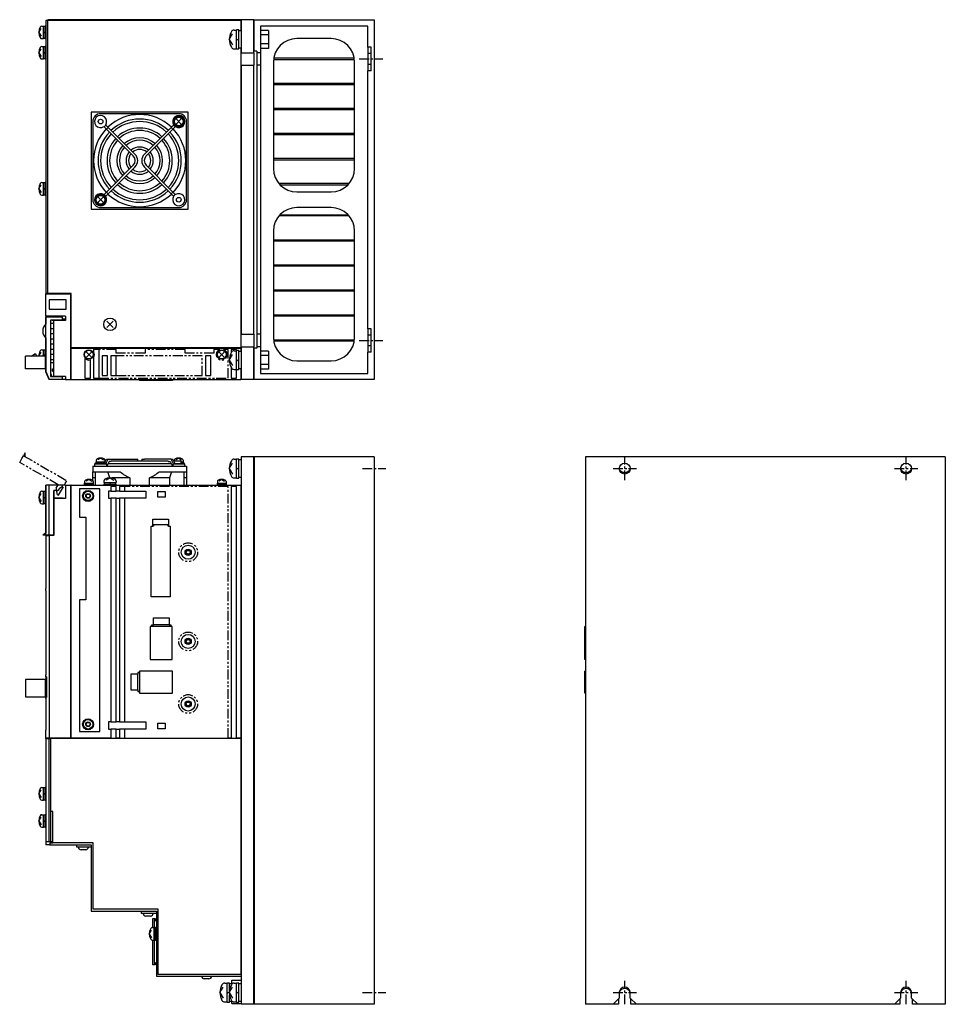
# Model space of a CAD drawing. Extents: x -429 to 927, y -716 to 287.
# Tile 3 of 3: x 334 to 927, y -342 to 287. Entities that reach past the tile are written whole.
import ezdxf

# ---------------------------------------------------------------- set-up
doc = ezdxf.new("R2010")
doc.units = 0
doc.linetypes.add('CENTER', pattern=[2, 1.25, -0.25, 0.25, -0.25])
doc.linetypes.add('PHANTOM', pattern=[2.5, 1.25, -0.25, 0.25, -0.25, 0.25, -0.25])
for name, color, linetype in [('CENTER', 6, 'CENTER'), ('OUTLINE', 7, 'CONTINUOUS'), ('PHANTOM', 3, 'PHANTOM'), ('THIN_LINE', 6, 'CONTINUOUS')]:
    doc.layers.add(name, color=color, linetype=linetype)

msp = doc.modelspace()

# ---------------------------------------------------------------- linework, layer by layer
at = {"layer": 'CENTER', "ltscale": 5}
for p, q in [((551.68, 261.88), (566.68, 261.88)), ((551.68, 81.88), (566.68, 81.88)), ((721.48, -7.5), (721.48, 7.5)), ((901.48, -7.5), (901.48, 7.5)), ((553.68, 0), (568.68, 0)), ((713.98, 0), (728.98, 0)), ((893.98, 0), (908.98, 0)), ((721.48, -342.5), (721.48, -327.5)), ((901.48, -342.5), (901.48, -327.5)), ((553.68, -335), (568.68, -335)), ((713.98, -335), (728.98, -335)), ((893.98, -335), (908.98, -335))]:
    msp.add_line(p, q, dxfattribs=at)
at = {"layer": 'OUTLINE'}
for p, q in [((352.38, 286.38), (351.18, 286.38)), ((351.18, 286.38), (351.18, 111.88)), ((475.98, 286.88), (352.38, 286.88)), ((352.38, 286.38), (352.38, 286.88)), ((475.98, 286.38), (352.38, 286.38)), ((352.38, 111.88), (352.38, 286.38)), ((383.18, 286.98), (383.18, 286.88)), ((383.18, 286.98), (444.18, 286.98)), ((444.18, 286.98), (444.18, 286.88)), ((475.98, 286.68), (475.98, 286.88)), ((476.18, 286.68), (475.98, 286.68)), ((475.98, 286.38), (476.18, 286.38)), ((475.98, 286.38), (475.98, 279.88)), ((476.18, 286.88), (476.18, 265.88)), ((484.18, 286.88), (476.18, 286.88)), ((484.18, 265.88), (484.18, 286.88)), ((484.18, 286.68), (484.38, 286.68)), ((484.38, 286.88), (561.18, 286.88)), ((484.38, 266.88), (484.38, 286.88)), ((561.18, 286.88), (561.18, 56.88)), ((346.58, 278.88), (348.05, 281.34)), ((346.58, 278.88), (348.05, 276.41)), ((348.63, 282.88), (349.68, 282.88)), ((349.68, 274.88), (349.68, 282.88)), ((350.68, 282.68), (349.68, 282.68)), ((349.68, 278.59), (350.68, 279.17)), ((350.68, 274.88), (350.68, 282.88)), ((351.18, 282.88), (350.68, 282.88)), ((468.48, 274.38), (470.57, 277.88)), ((471.55, 280.38), (473.08, 280.38)), ((473.08, 268.28), (473.08, 280.48)), ((474.58, 280.48), (473.08, 280.48)), ((474.58, 268.28), (474.58, 280.48)), ((476.18, 279.88), (474.58, 279.88)), ((488.48, 282.88), (488.48, 265.88)), ((557.18, 282.88), (488.48, 282.88)), ((493.48, 280.15), (488.48, 280.15)), ((493.48, 277.26), (488.48, 277.26)), ((493.48, 280.15), (493.48, 277.26)), ((493.48, 277.26), (493.48, 271.49)), ((557.18, 269.38), (557.18, 282.88)), ((348.63, 274.88), (349.68, 274.88)), ((349.68, 275.08), (350.68, 275.08)), ((350.68, 274.88), (351.18, 274.88)), ((468.48, 274.38), (470.57, 270.88)), ((473.08, 273.94), (474.58, 274.81)), ((493.48, 271.49), (488.48, 271.49)), ((493.48, 271.49), (493.48, 268.6)), ((533.68, 274.88), (511.68, 274.88)), ((346.58, 265.88), (348.05, 268.34)), ((346.58, 265.88), (348.05, 263.41)), ((348.63, 269.88), (349.68, 269.88)), ((349.68, 261.88), (349.68, 269.88)), ((350.68, 269.68), (349.68, 269.68)), ((349.68, 265.59), (350.68, 266.17)), ((350.68, 261.88), (350.68, 269.88)), ((351.18, 269.88), (350.68, 269.88)), ((471.55, 268.38), (473.08, 268.38)), ((473.08, 268.28), (474.58, 268.28)), ((474.58, 268.88), (476.18, 268.88)), ((475.98, 268.88), (475.98, 77.18)), ((476.18, 257.88), (476.18, 265.88)), ((476.18, 265.88), (484.18, 265.88)), ((484.18, 266.88), (484.38, 266.88)), ((484.18, 265.88), (484.18, 257.88)), ((486.18, 266.88), (484.38, 266.88)), ((486.18, 266.88), (486.18, 265.88)), ((486.18, 265.88), (486.18, 257.88)), ((488.48, 265.88), (486.18, 265.88)), ((493.48, 268.6), (488.48, 268.6)), ((488.48, 265.88), (488.48, 257.88)), ((557.18, 269.38), (557.18, 265.38)), ((559.18, 269.38), (557.18, 269.38)), ((557.18, 265.38), (557.18, 258.38)), ((559.18, 265.38), (557.18, 265.38)), ((559.18, 254.38), (559.18, 269.38)), ((348.63, 261.88), (349.68, 261.88)), ((349.68, 262.08), (350.68, 262.08)), ((350.68, 261.88), (351.18, 261.88)), ((496.68, 259.88), (496.68, 191.88)), ((496.76, 261.48), (548.59, 261.48)), ((548.48, 262.28), (496.87, 262.28)), ((548.68, 191.88), (548.68, 259.88)), ((557.18, 258.38), (557.18, 254.38)), ((559.18, 258.38), (557.18, 258.38)), ((476.18, 257.88), (476.18, 85.88)), ((476.18, 257.88), (484.18, 257.88)), ((484.18, 85.88), (484.18, 257.88)), ((486.18, 257.88), (486.18, 85.88)), ((488.48, 257.88), (486.18, 257.88)), ((488.48, 257.88), (488.48, 85.88)), ((557.18, 89.38), (557.18, 254.38)), ((559.18, 254.38), (557.18, 254.38)), ((548.68, 246.28), (496.68, 246.28)), ((496.68, 245.48), (548.68, 245.48)), ((380.18, 227.88), (380.18, 165.88)), ((442.18, 227.88), (380.18, 227.88)), ((436.18, 226.88), (386.18, 226.88)), ((442.18, 165.88), (442.18, 227.88)), ((548.68, 230.28), (496.68, 230.28)), ((496.68, 229.48), (548.68, 229.48)), ((381.18, 221.88), (381.18, 171.88)), ((437.8, 223.5), (434.55, 220.25)), ((437.8, 220.25), (434.55, 223.5)), ((441.18, 171.88), (441.18, 221.88)), ((388.32, 218.61), (388.42, 218.51)), ((389.55, 219.64), (388.42, 218.51)), ((388.42, 218.51), (389.9, 217.02)), ((389.45, 219.74), (389.55, 219.64)), ((389.55, 219.64), (391.03, 218.15)), ((391.03, 218.15), (389.9, 217.02)), ((389.9, 217.02), (407.03, 199.89)), ((408.17, 201.02), (391.03, 218.15)), ((431.32, 218.15), (414.19, 201.02)), ((415.32, 199.89), (432.45, 217.02)), ((432.81, 219.64), (431.32, 218.15)), ((432.45, 217.02), (431.32, 218.15)), ((433.94, 218.51), (432.45, 217.02)), ((432.91, 219.74), (432.81, 219.64)), ((433.94, 218.51), (432.81, 219.64)), ((434.04, 218.61), (433.94, 218.51)), ((548.68, 214.28), (496.68, 214.28)), ((496.68, 213.48), (548.68, 213.48)), ((548.68, 198.28), (496.68, 198.28)), ((496.68, 197.48), (548.68, 197.48)), ((407.03, 193.87), (389.9, 176.73)), ((391.03, 175.6), (408.17, 192.73)), ((431.32, 175.6), (414.19, 192.73)), ((432.45, 176.73), (415.32, 193.87)), ((348.63, 182.88), (349.68, 182.88)), ((349.68, 174.88), (349.68, 182.88)), ((350.68, 182.68), (349.68, 182.68)), ((350.68, 174.88), (350.68, 182.88)), ((351.18, 182.88), (350.68, 182.88)), ((346.58, 178.88), (348.05, 181.34)), ((346.58, 178.88), (348.05, 176.41)), ((349.68, 178.59), (350.68, 179.17)), ((388.42, 175.25), (389.9, 176.73)), ((389.9, 176.73), (391.03, 175.6)), ((431.32, 175.6), (432.45, 176.73)), ((433.94, 175.25), (432.45, 176.73)), ((545.2, 182.28), (500.15, 182.28)), ((500.87, 181.48), (544.49, 181.48)), ((511.68, 176.88), (533.68, 176.88)), ((348.63, 174.88), (349.68, 174.88)), ((349.68, 175.08), (350.68, 175.08)), ((350.68, 174.88), (351.18, 174.88)), ((387.81, 173.51), (384.56, 170.25)), ((387.81, 170.25), (384.56, 173.51)), ((388.32, 175.15), (388.42, 175.25)), ((388.42, 175.25), (389.55, 174.12)), ((389.45, 174.01), (389.55, 174.12)), ((389.55, 174.12), (391.03, 175.6)), ((432.81, 174.12), (431.32, 175.6)), ((432.81, 174.12), (433.94, 175.25)), ((432.91, 174.01), (432.81, 174.12)), ((434.04, 175.15), (433.94, 175.25)), ((380.18, 165.88), (442.18, 165.88)), ((386.18, 166.88), (436.18, 166.88)), ((533.68, 166.88), (511.68, 166.88)), ((545.2, 161.48), (500.15, 161.48)), ((500.87, 162.28), (544.49, 162.28)), ((496.68, 151.88), (496.68, 83.88)), ((548.68, 83.88), (548.68, 151.88)), ((496.68, 146.28), (548.68, 146.28)), ((548.68, 145.48), (496.68, 145.48)), ((496.68, 130.28), (548.68, 130.28)), ((548.68, 129.48), (496.68, 129.48)), ((496.68, 114.28), (548.68, 114.28)), ((548.68, 113.48), (496.68, 113.48)), ((351.18, 111.88), (351.18, 111.68)), ((352.38, 111.88), (351.18, 111.88)), ((351.18, 111.68), (367.18, 111.68)), ((351.18, 97.38), (351.18, 111.68)), ((352.18, 111.68), (352.18, 111.88)), ((367.38, 111.88), (352.38, 111.88)), ((353.18, 107.88), (353.18, 101.88)), ((364.18, 107.88), (353.18, 107.88)), ((364.18, 101.88), (364.18, 107.88)), ((367.18, 56.88), (367.18, 111.68)), ((367.38, 77.18), (367.38, 111.88)), ((353.18, 101.88), (364.18, 101.88)), ((351.18, 97.38), (351.18, 92.37)), ((363.78, 97.38), (351.18, 97.38)), ((361.83, 96.88), (351.18, 96.88)), ((351.18, 61.88), (351.18, 96.88)), ((354.04, 94.91), (354.04, 58.85)), ((361.83, 94.91), (354.04, 94.91)), ((355.18, 94.8), (355.18, 94.91)), ((355.18, 94.8), (357.71, 94.8)), ((356.18, 96.88), (356.18, 97.38)), ((363.78, 94.77), (356.18, 94.77)), ((356.18, 58.88), (356.18, 94.77)), ((357.71, 94.91), (357.71, 94.77)), ((359.64, 94.77), (359.64, 94.91)), ((359.64, 94.8), (363.78, 94.8)), ((360.38, 94.77), (360.38, 94.8)), ((361.83, 94.91), (361.83, 96.88)), ((361.83, 95.76), (363.78, 95.76)), ((362.18, 94.77), (362.18, 94.8)), ((363.78, 97.38), (363.78, 94.77)), ((496.68, 98.28), (548.68, 98.28)), ((548.68, 97.48), (496.68, 97.48)), ((356.18, 92.78), (354.04, 92.78)), ((354.04, 89.48), (356.18, 89.48)), ((394.16, 90.2), (390.2, 94.16)), ((394.16, 94.16), (390.2, 90.2)), ((557.18, 89.38), (557.18, 85.38)), ((559.18, 89.38), (557.18, 89.38)), ((559.18, 74.38), (559.18, 89.38)), ((351.18, 83.39), (351.18, 71.28)), ((356.18, 86.18), (354.04, 86.18)), ((354.04, 82.88), (356.18, 82.88)), ((476.18, 77.88), (476.18, 85.88)), ((476.18, 85.88), (484.18, 85.88)), ((484.18, 85.88), (484.18, 77.88)), ((486.18, 85.88), (486.18, 77.88)), ((488.48, 85.88), (486.18, 85.88)), ((488.48, 85.88), (488.48, 77.88)), ((496.76, 82.28), (548.59, 82.28)), ((557.18, 85.38), (557.18, 78.38)), ((559.18, 85.38), (557.18, 85.38)), ((348.63, 75.88), (349.68, 75.88)), ((349.68, 72.44), (349.68, 75.88)), ((350.68, 75.68), (349.68, 75.68)), ((350.68, 71.84), (350.68, 75.88)), ((351.18, 75.88), (350.68, 75.88)), ((356.18, 79.58), (354.04, 79.58)), ((354.04, 76.28), (356.18, 76.28)), ((475.98, 77.18), (367.38, 77.18)), ((367.38, 56.88), (367.38, 76.98)), ((367.38, 76.98), (475.98, 76.98)), ((381.68, 76.18), (381.68, 74.68)), ((385.18, 76.18), (381.68, 76.18)), ((385.18, 57.88), (385.18, 76.18)), ((473.18, 76.18), (469.68, 76.18)), ((469.68, 76.18), (469.68, 74.13)), ((473.18, 75.48), (473.18, 76.18)), ((475.98, 77.18), (476.18, 77.18)), ((476.18, 76.98), (475.98, 76.98)), ((475.98, 76.98), (475.98, 74.88)), ((476.18, 77.88), (476.18, 56.88)), ((476.18, 77.88), (484.18, 77.88)), ((484.18, 56.88), (484.18, 77.88)), ((484.38, 76.88), (484.18, 76.88)), ((486.18, 76.88), (484.38, 76.88)), ((484.38, 56.88), (484.38, 76.88)), ((488.48, 77.88), (486.18, 77.88)), ((486.18, 77.88), (486.18, 76.88)), ((488.48, 77.88), (488.48, 60.88)), ((548.48, 81.48), (496.87, 81.48)), ((557.18, 78.38), (557.18, 74.38)), ((559.18, 78.38), (557.18, 78.38)), ((350.98, 71.84), (338.18, 71.84)), ((338.18, 63.84), (338.18, 71.84)), ((341.97, 71.84), (344.18, 73.44)), ((344.98, 72.64), (344.98, 71.84)), ((346.58, 71.88), (348.05, 74.34)), ((346.58, 71.88), (346.6, 71.84)), ((349.18, 72.44), (349.18, 71.84)), ((349.98, 72.44), (349.18, 72.44)), ((350.58, 71.84), (349.98, 72.44)), ((350.41, 72.01), (350.68, 72.17)), ((350.98, 63.84), (350.98, 71.84)), ((351.18, 71.24), (350.98, 71.44)), ((351.18, 70.44), (350.98, 70.44)), ((351.18, 71.28), (351.18, 61.88)), ((351.18, 71.28), (351.18, 71.28)), ((356.18, 72.98), (354.04, 72.98)), ((354.04, 69.68), (356.18, 69.68)), ((376.18, 70.43), (376.18, 57.88)), ((380.3, 74.5), (377.05, 71.25)), ((380.3, 71.25), (377.05, 74.5)), ((379.68, 57.88), (379.68, 69.52)), ((381.68, 71.07), (381.68, 57.88)), ((387.18, 72.16), (387.18, 59.41)), ((390.68, 72.16), (387.18, 72.16)), ((390.68, 59.41), (390.68, 72.16)), ((392.68, 72.16), (392.68, 59.41)), ((396.18, 72.16), (392.68, 72.16)), ((396.18, 59.41), (396.18, 72.16)), ((453.18, 72.16), (453.18, 59.41)), ((456.68, 72.16), (453.18, 72.16)), ((456.68, 59.41), (456.68, 72.16)), ((465.3, 74.5), (462.05, 71.25)), ((465.3, 71.25), (462.05, 74.5)), ((468.48, 69.38), (470.57, 72.88)), ((468.48, 69.38), (470.57, 65.88)), ((471.55, 75.38), (473.08, 75.38)), ((473.08, 63.28), (473.08, 75.48)), ((474.58, 75.48), (473.08, 75.48)), ((473.08, 68.94), (474.58, 69.81)), ((474.58, 63.28), (474.58, 75.48)), ((476.18, 74.88), (474.58, 74.88)), ((493.48, 75.15), (488.48, 75.15)), ((493.48, 72.26), (488.48, 72.26)), ((493.48, 75.15), (493.48, 72.26)), ((493.48, 72.26), (493.48, 66.49)), ((559.18, 74.38), (557.18, 74.38)), ((557.18, 60.88), (557.18, 74.38)), ((350.98, 63.84), (338.18, 63.84)), ((351.18, 65.24), (350.98, 65.24)), ((354.04, 67.88), (356.18, 67.88)), ((355.38, 62.18), (355.38, 63.78)), ((355.38, 63.78), (356.18, 63.78)), ((469.68, 64.63), (469.68, 57.88)), ((471.55, 63.38), (473.08, 63.38)), ((473.08, 63.28), (474.58, 63.28)), ((473.18, 57.88), (473.18, 63.28)), ((474.58, 63.88), (476.18, 63.88)), ((475.98, 63.88), (475.98, 56.88)), ((493.48, 66.49), (488.48, 66.49)), ((493.48, 63.6), (488.48, 63.6)), ((493.48, 66.49), (493.48, 63.6)), ((511.68, 68.88), (533.68, 68.88)), ((351.18, 61.88), (351.18, 61.62)), ((351.18, 61.88), (351.3, 61.58)), ((353.18, 56.88), (351.18, 61.88)), ((351.18, 61.62), (352.2, 59.32)), ((351.3, 61.58), (351.3, 61.58)), ((351.3, 61.58), (353.18, 56.88)), ((353.18, 56.88), (353.18, 56.88)), ((361.83, 56.88), (353.18, 56.88)), ((354.04, 60.95), (354.88, 58.88)), ((354.04, 58.85), (361.83, 58.85)), ((354.88, 58.88), (355.18, 58.88)), ((355.18, 58.85), (355.18, 58.88)), ((355.18, 58.88), (356.18, 58.88)), ((355.38, 62.18), (356.18, 62.18)), ((363.78, 58.88), (356.18, 58.88)), ((357.71, 58.88), (357.71, 58.85)), ((359.64, 58.85), (359.64, 58.88)), ((361.83, 56.88), (361.83, 58.85)), ((363.78, 56.88), (361.83, 56.88)), ((363.78, 58.88), (363.78, 56.88)), ((363.78, 56.88), (367.18, 56.88)), ((367.38, 57.88), (367.18, 57.88)), ((367.38, 56.88), (367.18, 56.88)), ((367.38, 56.88), (475.98, 56.88)), ((376.18, 57.88), (379.68, 57.88)), ((381.68, 57.88), (385.18, 57.88)), ((387.18, 59.41), (390.68, 59.41)), ((392.68, 59.41), (396.18, 59.41)), ((410.98, 56.88), (410.98, 56.38)), ((417.98, 56.88), (417.98, 56.38)), ((431.98, 56.88), (431.98, 56.38)), ((432.08, 56.88), (432.08, 56.38)), ((453.18, 59.41), (456.68, 59.41)), ((469.68, 57.88), (473.18, 57.88)), ((475.98, 57.08), (476.18, 57.08)), ((484.18, 56.88), (476.18, 56.88)), ((484.38, 57.08), (484.18, 57.08)), ((561.18, 56.88), (484.38, 56.88)), ((488.48, 60.88), (557.18, 60.88)), ((417.98, 56.38), (410.98, 56.38)), ((431.98, 56.38), (417.98, 56.38)), ((432.08, 56.38), (431.98, 56.38)), ((386.18, 6.7), (384.38, 5.62)), ((386.18, 6.7), (387.98, 5.62)), ((436.17, 6.7), (434.37, 5.62)), ((436.17, 6.7), (437.97, 5.62)), ((484.18, 7.5), (476.18, 7.5)), ((476.18, 7.5), (476.18, -342.5)), ((484.18, -342.5), (484.18, 7.5)), ((484.38, 7.3), (484.18, 7.3)), ((561.18, 7.5), (484.38, 7.5)), ((484.38, 7.5), (484.38, -342.5)), ((561.18, 7.5), (561.18, -342.5)), ((926.48, 7.5), (696.48, 7.5)), ((696.48, 7.5), (696.48, -342.5)), ((926.48, 7.5), (926.48, -342.5)), ((381.18, 1.5), (386.18, 1.5)), ((381.18, 1.5), (381.18, -2)), ((382.28, 3.1), (390.08, 3.1)), ((382.28, 3.1), (382.28, 1.5)), ((382.68, 3.6), (389.68, 3.6)), ((382.68, 3.6), (382.68, 3.1)), ((383.23, 4.3), (389.13, 4.3)), ((383.23, 4.3), (383.23, 3.6)), ((383.38, 5.27), (383.38, 4.3)), ((386.38, 4.3), (385.98, 3.6)), ((386.18, 1.5), (436.18, 1.5)), ((388.98, 5.27), (388.98, 4.3)), ((388.98, 4.9), (389.31, 4.9)), ((389.01, 4.3), (389.9, 6.1)), ((389.13, 3.6), (389.13, 4.3)), ((389.68, 3.37), (391.03, 6.1)), ((389.68, 3.1), (389.68, 3.6)), ((389.9, 6.1), (391.03, 6.1)), ((390.08, 1.5), (390.08, 3.1)), ((391.62, 4.5), (390.14, 1.5)), ((391.03, 6.1), (408.17, 6.1)), ((391.03, 3.3), (431.33, 3.3)), ((392.94, 4.5), (391.62, 4.5)), ((392.94, 4.9), (429.41, 4.9)), ((392.94, 4.9), (392.94, 4.5)), ((408.17, 6.1), (409.88, 6.1)), ((409.88, 4.9), (409.88, 6.1)), ((412.47, 6.1), (414.19, 6.1)), ((412.47, 6.1), (412.47, 4.9)), ((431.32, 6.1), (414.19, 6.1)), ((429.41, 4.5), (429.41, 4.9)), ((429.41, 4.5), (430.73, 4.5)), ((430.73, 4.5), (432.22, 1.5)), ((431.32, 6.1), (432.45, 6.1)), ((432.81, 3.1), (431.32, 6.1)), ((432.27, 3.1), (440.07, 3.1)), ((432.27, 3.1), (432.27, 1.5)), ((433.94, 3.1), (432.45, 6.1)), ((433.05, 4.9), (437.78, 4.9)), ((433.37, 5.27), (433.37, 4.9)), ((433.84, 3.3), (437.78, 3.3)), ((436.18, 1.5), (441.18, 1.5)), ((437.78, 3.3), (437.78, 4.9)), ((437.78, 4.3), (439.12, 4.3)), ((437.78, 3.6), (439.67, 3.6)), ((438.97, 5.27), (438.97, 4.3)), ((439.12, 3.6), (439.12, 4.3)), ((439.67, 3.1), (439.67, 3.6)), ((440.07, 1.5), (440.07, 3.1)), ((441.18, 1.5), (441.18, -2)), ((468.48, 0), (470.57, 3.5)), ((468.48, 0), (470.57, -3.5)), ((471.55, 6), (473.08, 6)), ((473.08, -6.1), (473.08, 6.1)), ((474.58, 6.1), (473.08, 6.1)), ((473.08, -0.43), (474.58, 0.43)), ((474.58, -6.1), (474.58, 6.1)), ((476.18, 5.5), (474.58, 5.5)), ((381.18, -6), (381.18, -2)), ((381.18, -2), (386.18, -2)), ((381.18, -7.61), (381.18, -6)), ((382.68, -6), (381.18, -6)), ((382.68, -2), (382.68, -10.5)), ((386.18, -2), (398.68, -2)), ((392.18, -5.9), (389.71, -7.37)), ((392.09, -5.9), (390.81, -2)), ((392.18, -5.9), (394.64, -7.37)), ((404.9, -6), (393.31, -6)), ((404.9, -6), (404.9, -10.5)), ((430.23, -6), (417.46, -6)), ((417.46, -10.5), (417.46, -6)), ((423.68, -2), (436.18, -2)), ((431.55, -2), (430.23, -6)), ((430.23, -6), (430.23, -10.5)), ((436.18, -2), (441.18, -2)), ((439.68, -10.5), (439.68, -2)), ((441.18, -6), (439.68, -6)), ((441.18, -2), (441.18, -6)), ((441.18, -6), (441.18, -10.5)), ((471.55, -6), (473.08, -6)), ((473.08, -6.1), (474.58, -6.1)), ((474.58, -5.5), (476.18, -5.5)), ((356.18, -10.5), (351.18, -10.5)), ((351.18, -10.5), (351.18, -41.34)), ((353.18, -10.5), (351.18, -10.5)), ((351.18, -42.5), (351.18, -10.5)), ((361.83, -10.5), (353.18, -10.5)), ((353.18, -42.5), (353.18, -10.5)), ((363.78, -10.5), (356.18, -10.5)), ((361.83, -11.5), (359.64, -12.98)), ((361.83, -11.5), (361.83, -10.5)), ((363.78, -10.5), (367.18, -10.5)), ((363.78, -10.5), (363.78, -19.1)), ((367.38, -10.5), (367.18, -10.5)), ((367.18, -172.3), (367.18, -10.5)), ((367.38, -11.5), (367.18, -11.5)), ((367.38, -10.5), (475.98, -10.5)), ((367.38, -172.3), (367.38, -10.5)), ((375.68, -10), (381.68, -10)), ((375.68, -10), (375.68, -10.5)), ((375.73, -9.3), (381.63, -9.3)), ((375.73, -9.3), (375.73, -10)), ((375.88, -8.33), (375.88, -9.3)), ((375.88, -8.33), (375.88, -9.3)), ((378.68, -6.9), (376.88, -7.98)), ((378.68, -6.9), (376.88, -7.98)), ((378.88, -9.3), (378.48, -10)), ((378.68, -6.9), (380.48, -7.98)), ((378.68, -6.9), (380.48, -7.98)), ((381.48, -8.33), (381.48, -9.3)), ((381.48, -8.33), (381.48, -9.3)), ((381.63, -10), (381.63, -9.3)), ((381.68, -10.5), (381.68, -10)), ((388.18, -7.96), (388.18, -9)), ((388.18, -9), (396.18, -9)), ((388.18, -10), (396.18, -10)), ((388.18, -10), (388.18, -10.5)), ((388.38, -9), (388.38, -10)), ((392.47, -9), (391.89, -10)), ((392.68, -11.5), (392.68, -14.5)), ((396.18, -11.5), (392.68, -11.5)), ((395.98, -10), (395.98, -9)), ((396.18, -7.96), (396.18, -9)), ((396.18, -10.5), (396.18, -10)), ((396.18, -14.5), (396.18, -11.5)), ((398.18, -11.5), (398.18, -14.5)), ((401.68, -11.5), (398.18, -11.5)), ((401.68, -14.5), (401.68, -11.5)), ((460.68, -10), (466.68, -10)), ((460.68, -10), (460.68, -10.5)), ((460.73, -9.3), (466.63, -9.3)), ((460.73, -9.3), (460.73, -10)), ((460.88, -8.33), (460.88, -9.3)), ((463.68, -6.9), (461.88, -7.98)), ((463.88, -9.3), (463.48, -10)), ((463.68, -6.9), (465.48, -7.98)), ((466.48, -8.33), (466.48, -9.3)), ((466.63, -10), (466.63, -9.3)), ((466.68, -10.5), (466.68, -10)), ((469.68, -11.5), (469.68, -172.3)), ((473.18, -11.5), (469.68, -11.5)), ((473.18, -172.3), (473.18, -11.5)), ((475.98, -10.5), (475.98, -172.3)), ((475.98, -10.7), (476.18, -10.7)), ((346.58, -18.5), (348.05, -16.03)), ((346.58, -18.5), (348.05, -20.97)), ((348.63, -14.5), (349.68, -14.5)), ((349.68, -18.5), (349.68, -14.5)), ((350.68, -14.7), (349.68, -14.7)), ((349.68, -18.79), (350.68, -18.21)), ((349.68, -22.5), (349.68, -18.5)), ((350.68, -18.5), (350.68, -14.5)), ((351.18, -14.5), (350.68, -14.5)), ((350.68, -22.5), (350.68, -18.5)), ((356.15, -13.97), (356.15, -42.5)), ((358.68, -13.97), (356.15, -13.97)), ((356.15, -14.5), (356.18, -14.5)), ((356.18, -18.95), (356.18, -13.97)), ((359.64, -12.98), (359.64, -13)), ((372.68, -13), (372.68, -31)), ((385.68, -13), (372.68, -13)), ((385.68, -168), (385.68, -13)), ((391.18, -14.5), (391.18, -19)), ((392.68, -14.5), (391.18, -14.5)), ((392.68, -14.5), (396.18, -14.5)), ((398.18, -14.5), (396.18, -14.5)), ((398.18, -14.5), (415.18, -14.5)), ((415.18, -14.5), (415.18, -19)), ((422.88, -18.3), (422.88, -14.7)), ((422.88, -14.7), (427.48, -14.7)), ((427.48, -18.3), (422.88, -18.3)), ((427.48, -14.7), (427.48, -18.3)), ((348.63, -22.5), (349.68, -22.5)), ((349.68, -22.3), (350.68, -22.3)), ((350.68, -22.5), (351.18, -22.5)), ((356.15, -19.1), (356.18, -19.1)), ((362.18, -18.95), (356.18, -18.95)), ((363.78, -19.1), (356.18, -19.1)), ((356.18, -42.7), (356.18, -19.1)), ((362.18, -19.1), (362.18, -18.95)), ((391.18, -19), (392.68, -19)), ((396.18, -19), (392.68, -19)), ((392.68, -19), (392.68, -162)), ((396.18, -19), (398.18, -19)), ((396.18, -162), (396.18, -19)), ((415.18, -19), (398.18, -19)), ((398.18, -19), (398.18, -162)), ((401.68, -162), (401.68, -19)), ((926.58, -22), (926.48, -22)), ((926.58, -22), (926.58, -116)), ((372.68, -31), (376.68, -31)), ((376.68, -31), (376.68, -84)), ((418.62, -36.83), (419.68, -36.83)), ((418.62, -81.9), (418.62, -36.83)), ((419.68, -36.83), (419.68, -32.3)), ((419.68, -32.3), (429.68, -32.3)), ((419.98, -36.83), (419.68, -36.83)), ((419.98, -35.9), (419.98, -36.83)), ((429.38, -35.9), (419.98, -35.9)), ((429.38, -36.83), (429.38, -35.9)), ((429.68, -36.83), (429.38, -36.83)), ((429.68, -32.3), (429.68, -36.83)), ((429.68, -36.83), (430.74, -36.83)), ((430.74, -36.83), (430.74, -81.9)), ((351.18, -42.5), (349.18, -42.5)), ((351.18, -42.5), (351.18, -42.7)), ((353.18, -42.5), (351.18, -42.5)), ((351.18, -42.7), (351.18, -76.7)), ((351.3, -42.7), (351.18, -42.7)), ((351.3, -42.7), (353.18, -42.7)), ((351.3, -76.7), (351.3, -42.7)), ((356.15, -42.5), (353.18, -42.5)), ((356.18, -42.7), (353.18, -42.7)), ((353.18, -42.7), (353.18, -172.3)), ((353.48, -42.7), (353.48, -42.5)), ((354.88, -42.5), (354.88, -42.7)), ((355.18, -42.7), (355.18, -42.5)), ((351.18, -76.7), (351.3, -76.7)), ((351.18, -77.9), (351.18, -76.7)), ((351.18, -77.9), (351.18, -131.9)), ((351.3, -77.9), (351.18, -77.9)), ((351.3, -131.9), (351.3, -77.9)), ((372.68, -84), (372.68, -168)), ((376.68, -84), (372.68, -84)), ((430.74, -81.9), (418.62, -81.9)), ((418.88, -99.93), (419.98, -99.93)), ((418.88, -100.9), (418.88, -99.93)), ((419.98, -99.93), (419.98, -95.4)), ((419.98, -95.4), (429.98, -95.4)), ((429.98, -99.93), (419.98, -99.93)), ((429.98, -95.4), (429.98, -99.93)), ((429.98, -99.93), (431.08, -99.93)), ((431.08, -99.93), (431.08, -100.9)), ((431.98, -100.9), (417.98, -100.9)), ((417.98, -100.9), (417.98, -122)), ((431.98, -122), (431.98, -100.9)), ((695.98, -122), (695.98, -100.9)), ((696.48, -100.9), (695.98, -100.9)), ((926.58, -116), (926.48, -116)), ((417.98, -122), (431.98, -122)), ((696.48, -122), (695.98, -122)), ((351.18, -131.9), (351.3, -131.9)), ((351.18, -133.15), (351.18, -131.9)), ((410.01, -131.5), (405.48, -131.5)), ((405.48, -131.5), (405.48, -141.5)), ((410.01, -130.4), (410.01, -131.5)), ((410.98, -130.4), (410.01, -130.4)), ((410.01, -141.5), (410.01, -131.5)), ((432.08, -129.5), (410.98, -129.5)), ((410.98, -129.5), (410.98, -143.5)), ((432.08, -143.5), (432.08, -129.5)), ((696.48, -129.5), (695.98, -129.5)), ((695.98, -143.5), (695.98, -129.5)), ((350.98, -134.93), (338.18, -134.93)), ((338.18, -134.93), (338.18, -145.93)), ((350.98, -145.93), (350.98, -134.93)), ((351.18, -135.5), (350.98, -135.5)), ((351.48, -136.78), (350.98, -136.78)), ((351.18, -133.15), (351.18, -136.78)), ((351.48, -133.15), (351.18, -133.15)), ((351.48, -133.15), (351.48, -146.25)), ((351.48, -143.09), (350.98, -143.09)), ((351.48, -144.08), (350.98, -144.08)), ((351.18, -144.08), (351.18, -146.25)), ((405.48, -141.5), (410.01, -141.5)), ((410.01, -141.5), (410.01, -142.6)), ((410.01, -142.6), (410.98, -142.6)), ((410.98, -143.5), (432.08, -143.5)), ((696.48, -143.5), (695.98, -143.5)), ((338.18, -145.93), (350.98, -145.93)), ((351.18, -146.25), (351.48, -146.25)), ((351.18, -146.9), (351.18, -146.25)), ((351.18, -146.9), (351.18, -167.25)), ((351.37, -146.9), (351.18, -146.9)), ((351.37, -167.25), (351.37, -146.9)), ((391.18, -162), (391.18, -166.5)), ((392.68, -162), (391.18, -162)), ((392.68, -162), (396.18, -162)), ((398.18, -162), (396.18, -162)), ((398.18, -162), (415.18, -162)), ((415.18, -162), (415.18, -166.5)), ((422.88, -166.3), (422.88, -162.7)), ((422.88, -162.7), (427.48, -162.7)), ((427.48, -162.7), (427.48, -166.3)), ((351.18, -167.25), (351.37, -167.25)), ((351.18, -172.3), (351.18, -167.25)), ((372.68, -168), (385.68, -168)), ((391.18, -166.5), (392.68, -166.5)), ((396.18, -166.5), (392.68, -166.5)), ((392.68, -166.5), (392.68, -172.3)), ((396.18, -172.3), (396.18, -166.5)), ((396.18, -166.5), (398.18, -166.5)), ((415.18, -166.5), (398.18, -166.5)), ((398.18, -166.5), (398.18, -172.3)), ((401.68, -172.3), (401.68, -166.5)), ((427.48, -166.3), (422.88, -166.3)), ((351.18, -172.5), (351.18, -172.3)), ((353.18, -172.3), (351.18, -172.3)), ((351.18, -172.5), (353.07, -172.5)), ((351.18, -172.5), (351.18, -238.4)), ((352.18, -172.5), (352.18, -172.3)), ((353.07, -172.5), (354.16, -172.5)), ((353.07, -172.5), (353.07, -238.4)), ((367.18, -172.3), (353.18, -172.3)), ((353.39, -172.3), (353.39, -172.5)), ((354.16, -172.5), (354.16, -172.3)), ((354.16, -172.5), (354.16, -238.4)), ((475.98, -172.5), (354.38, -172.5)), ((354.38, -219.3), (354.38, -172.5)), ((355.58, -172.3), (355.58, -172.5)), ((392.68, -172.3), (367.38, -172.3)), ((392.68, -172.3), (396.18, -172.3)), ((398.18, -172.3), (396.18, -172.3)), ((398.18, -172.3), (401.68, -172.3)), ((469.68, -172.3), (467.68, -172.3)), ((469.68, -172.3), (473.18, -172.3)), ((475.98, -172.3), (473.18, -172.3)), ((475.98, -172.3), (476.18, -172.3)), ((476.18, -172.5), (475.98, -172.5)), ((475.98, -172.5), (475.98, -323.5)), ((346.58, -207.9), (348.05, -205.43)), ((348.63, -203.9), (349.68, -203.9)), ((349.68, -207.9), (349.68, -203.9)), ((350.68, -204.1), (349.68, -204.1)), ((349.68, -208.19), (350.68, -207.61)), ((350.68, -207.9), (350.68, -203.9)), ((351.18, -203.9), (350.68, -203.9)), ((346.58, -207.9), (348.05, -210.37)), ((348.63, -211.9), (349.68, -211.9)), ((349.68, -211.9), (349.68, -207.9)), ((349.68, -211.7), (350.68, -211.7)), ((350.68, -211.9), (350.68, -207.9)), ((350.68, -211.9), (351.18, -211.9)), ((355.58, -219.3), (354.38, -219.3)), ((355.58, -239.3), (355.58, -219.3)), ((346.58, -225.3), (348.05, -222.83)), ((346.58, -225.3), (348.05, -227.77)), ((348.63, -221.3), (349.68, -221.3)), ((349.68, -225.3), (349.68, -221.3)), ((350.68, -221.5), (349.68, -221.5)), ((349.68, -225.59), (350.68, -225.01)), ((349.68, -229.3), (349.68, -225.3)), ((350.68, -225.3), (350.68, -221.3)), ((351.18, -221.3), (350.68, -221.3)), ((350.68, -229.3), (350.68, -225.3)), ((348.63, -229.3), (349.68, -229.3)), ((349.68, -229.1), (350.68, -229.1)), ((350.68, -229.3), (351.18, -229.3)), ((351.18, -238.4), (351.18, -240.5)), ((351.18, -238.4), (353.07, -238.4)), ((353.07, -238.4), (354.16, -238.4)), ((354.16, -238.4), (355.58, -238.4)), ((353.68, -240.5), (351.18, -240.5)), ((353.68, -239.3), (355.58, -239.3)), ((353.68, -239.3), (353.68, -240.5)), ((353.68, -240.5), (380.18, -240.5)), ((381.38, -239.3), (355.58, -239.3)), ((370.98, -242), (370.98, -240.5)), ((380.18, -242), (370.98, -242)), ((376.68, -243.7), (373.68, -243.7)), ((380.18, -240.5), (380.18, -282.9)), ((381.38, -281.7), (381.38, -239.3)), ((380.18, -282.9), (421.88, -282.9)), ((423.08, -281.7), (381.38, -281.7)), ((412.38, -284.4), (412.38, -282.9)), ((421.88, -282.9), (421.88, -324.5)), ((423.08, -323.5), (423.08, -281.7)), ((421.88, -284.4), (412.38, -284.4)), ((418.08, -286.1), (415.08, -286.1)), ((419.68, -287.7), (420.82, -287.7)), ((419.68, -293.5), (419.68, -287.7)), ((420.48, -288.5), (420.48, -293.7)), ((420.48, -288.5), (421.88, -289.31)), ((420.48, -288.5), (420.48, -293.7)), ((420.68, -288.5), (420.48, -288.5)), ((421.88, -288.95), (420.68, -288.5)), ((420.82, -287.7), (421.88, -288.1)), ((417.28, -297.5), (418.75, -295.03)), ((419.33, -293.5), (420.38, -293.5)), ((420.38, -297.5), (420.38, -293.5)), ((421.38, -293.7), (420.38, -293.7)), ((421.38, -297.5), (421.38, -293.5)), ((421.88, -293.5), (421.38, -293.5)), ((417.28, -297.5), (418.75, -299.97)), ((419.33, -301.5), (420.38, -301.5)), ((419.68, -317.3), (419.68, -301.5)), ((420.38, -297.79), (421.38, -297.21)), ((420.38, -301.5), (420.38, -297.5)), ((420.38, -301.3), (421.38, -301.3)), ((420.48, -301.3), (420.48, -316.5)), ((420.48, -301.3), (420.48, -316.5)), ((421.38, -301.5), (421.38, -297.5)), ((421.38, -301.5), (421.88, -301.5)), ((420.82, -317.3), (419.68, -317.3)), ((421.88, -315.69), (420.48, -316.5)), ((420.48, -316.5), (420.68, -316.5)), ((420.68, -316.5), (421.88, -316.05)), ((421.88, -316.9), (420.82, -317.3)), ((421.88, -324.5), (475.98, -324.5)), ((475.98, -323.5), (423.08, -323.5)), ((455.48, -326.2), (452.48, -326.2)), ((470.18, -327), (476.18, -327)), ((470.18, -329.54), (470.18, -327)), ((476.18, -323.5), (475.98, -323.5)), ((475.98, -324.3), (475.98, -324.5)), ((476.18, -324.3), (475.98, -324.3)), ((462.48, -335), (464.57, -331.5)), ((465.55, -329), (467.08, -329)), ((467.08, -335), (467.08, -328.9)), ((468.58, -328.9), (467.08, -328.9)), ((468.48, -335), (470.57, -331.5)), ((468.58, -333.59), (468.58, -328.9)), ((470.18, -329.5), (468.58, -329.5)), ((471.55, -329), (473.08, -329)), ((473.08, -341.1), (473.08, -328.9)), ((474.58, -328.9), (473.08, -328.9)), ((474.58, -341.1), (474.58, -328.9)), ((476.18, -329.5), (474.58, -329.5)), ((462.48, -335), (464.57, -338.5)), ((467.08, -335.43), (468.48, -334.62)), ((467.08, -341.1), (467.08, -335)), ((468.48, -335), (470.57, -338.5)), ((468.58, -341.1), (468.58, -336.41)), ((473.08, -335.43), (474.58, -334.57)), ((717.98, -338.5), (713.98, -342.5)), ((717.48, -339), (717.48, -342.5)), ((717.98, -335), (717.98, -338.5)), ((724.98, -338.5), (724.98, -335)), ((728.98, -342.5), (724.98, -338.5)), ((725.48, -342.5), (725.48, -339)), ((897.98, -338.5), (893.98, -342.5)), ((897.48, -339), (897.48, -342.5)), ((897.98, -335), (897.98, -338.5)), ((904.98, -338.5), (904.98, -335)), ((908.98, -342.5), (904.98, -338.5)), ((905.48, -342.5), (905.48, -339)), ((465.55, -341), (467.08, -341)), ((467.08, -341.1), (468.58, -341.1)), ((468.58, -340.5), (470.18, -340.5)), ((470.18, -342), (470.18, -340.46)), ((470.18, -342), (476.18, -342)), ((471.55, -341), (473.08, -341)), ((473.08, -341.1), (474.58, -341.1)), ((474.58, -340.5), (476.18, -340.5)), ((484.18, -342.5), (476.18, -342.5)), ((484.38, -342.3), (484.18, -342.3)), ((561.18, -342.5), (484.38, -342.5)), ((713.98, -342.5), (696.48, -342.5)), ((717.48, -342.5), (713.98, -342.5)), ((728.98, -342.5), (725.48, -342.5)), ((893.98, -342.5), (728.98, -342.5)), ((897.48, -342.5), (893.98, -342.5)), ((908.98, -342.5), (905.48, -342.5)), ((926.48, -342.5), (908.98, -342.5))]:
    msp.add_line(p, q, dxfattribs=at)
for centre, radius in [((386.18, 221.87), 1.5), ((436.17, 221.87), 3.5), ((436.17, 221.87), 2.95), ((436.17, 221.87), 2.8), ((386.18, 171.88), 3.5), ((386.18, 171.88), 2.95), ((386.18, 171.88), 2.8), ((436.17, 171.88), 1.5), ((392.18, 92.18), 4), ((378.68, 72.88), 3), ((378.68, 72.88), 2.95), ((378.68, 72.88), 2.8), ((463.68, 72.88), 3), ((463.68, 72.88), 2.95), ((463.68, 72.88), 2.8), ((721.48, 0), 3.5), ((901.48, 0), 3.5), ((378.18, -17.5), 3.51), ((378.18, -17.5), 3), ((378.18, -17.5), 1.2), ((442.18, -53.5), 4.5), ((442.18, -53.5), 2), ((442.18, -53.5), 1.2), ((442.18, -110.5), 4.5), ((442.18, -110.5), 2), ((442.18, -110.5), 1.2), ((442.18, -150.5), 4.5), ((442.18, -150.5), 2), ((442.18, -150.5), 1.2), ((378.18, -163.5), 3.51), ((378.18, -163.5), 3), ((378.18, -163.5), 1.2)]:
    msp.add_circle(centre, radius, dxfattribs=at)
for centre, radius, start, end in [((353.08, 278.88), 6.5, 148.71933, 211.28067), ((348.63, 281.58), 1.3, 90, 148.71933), ((478.48, 274.38), 10, 150, 210), ((471.55, 278.38), 2, 90, 150), ((348.63, 276.18), 1.3, 211.28067, 270), ((511.68, 259.88), 15, 90, 180), ((533.68, 259.88), 15, 0, 90), ((353.08, 265.88), 6.5, 148.71933, 211.28067), ((348.63, 268.58), 1.3, 90, 148.71933), ((471.55, 270.38), 2, 210, 270), ((348.63, 263.18), 1.3, 211.28067, 270), ((386.18, 221.88), 5, 90, 180), ((436.18, 221.88), 5, 0, 90), ((386.18, 221.87), 3.9, 326.837, 303.163), ((411.18, 196.88), 29.5, 46.55397, 133.44603), ((411.18, 196.88), 26.6, 46.72344, 133.27656), ((411.18, 196.88), 25, 46.83378, 133.16622), ((436.17, 221.87), 3.9, 236.837, 213.163), ((411.18, 196.88), 29.5, 136.55397, 180), ((411.18, 196.88), 26.6, 136.72344, 223.27656), ((411.18, 196.88), 20.85, 47.19894, 132.80106), ((411.18, 196.88), 19.25, 47.38181, 132.61819), ((411.18, 196.88), 26.6, 316.72344, 43.27656), ((411.18, 196.88), 29.5, 316.55397, 43.44603), ((411.18, 196.88), 25, 136.83378, 223.16622), ((411.18, 196.88), 20.85, 137.19894, 222.80106), ((411.18, 196.88), 19.25, 137.38181, 222.61819), ((411.18, 196.88), 14.6, 48.14107, 131.85893), ((411.18, 196.88), 13, 48.52812, 131.47188), ((411.18, 196.88), 19.25, 317.38181, 42.61819), ((411.18, 196.88), 20.85, 317.19894, 42.80106), ((411.18, 196.88), 25, 316.83378, 43.16622), ((411.18, 196.88), 14.6, 138.14107, 221.85893), ((411.18, 196.88), 13, 138.52812, 221.47188), ((411.18, 196.88), 8.7, 140.27603, 219.72397), ((411.18, 196.88), 8.7, 50.27603, 129.72397), ((411.18, 196.88), 7.1, 51.4696, 128.5304), ((411.18, 196.88), 8.7, 320.27603, 39.72397), ((411.18, 196.88), 13, 318.52812, 41.47188), ((411.18, 196.88), 14.6, 318.14107, 41.85893), ((411.18, 196.88), 29.5, 180, 223.44603), ((411.18, 196.88), 7.1, 141.4696, 218.5304), ((404.02, 196.88), 4.26, 315, 45), ((404.02, 196.88), 5.86, 315, 45), ((418.33, 196.88), 5.86, 135, 225), ((418.33, 196.88), 4.26, 135, 225), ((411.18, 196.88), 7.1, 321.4696, 38.5304), ((411.18, 196.88), 8.7, 230.27603, 309.72397), ((411.18, 196.88), 7.1, 231.4696, 308.5304), ((511.68, 191.88), 15, 180, 270), ((533.68, 191.88), 15, 270, 0), ((348.63, 181.58), 1.3, 90, 148.71933), ((411.18, 196.88), 19.25, 227.38181, 312.61819), ((411.18, 196.88), 14.6, 228.14107, 311.85893), ((411.18, 196.88), 13, 228.52812, 311.47188), ((353.08, 178.88), 6.5, 148.71933, 211.28067), ((411.18, 196.88), 26.6, 226.72344, 313.27656), ((411.18, 196.88), 25, 226.83378, 313.16622), ((411.18, 196.88), 20.85, 227.19894, 312.80106), ((348.63, 176.18), 1.3, 211.28067, 270), ((386.18, 171.88), 5, 180, 270), ((386.18, 171.88), 3.9, 56.837, 33.163), ((411.18, 196.88), 29.5, 226.55397, 313.44603), ((436.17, 171.88), 3.9, 146.837, 123.163), ((436.18, 171.88), 5, 270, 0), ((511.68, 151.88), 15, 90, 180), ((533.68, 151.88), 15, 0, 90), ((355.23, 87.88), 6.05, 132.03379, 227.96621), ((511.68, 83.88), 15, 180, 270), ((533.68, 83.88), 15, 270, 0), ((348.63, 74.58), 1.3, 90, 148.71933), ((344.18, 72.64), 0.8, 0, 90), ((353.08, 71.88), 6.5, 148.71933, 180.35259), ((378.68, 72.88), 3.5, 224.41531, 286.60155), ((378.68, 72.88), 3.5, 328.99728, 31.00272), ((478.48, 69.38), 10, 150, 210), ((471.55, 73.38), 2, 90, 150), ((471.55, 65.38), 2, 210, 270), ((386.18, 1.7), 5, 63.25632, 116.74368), ((436.17, 1.7), 5, 63.25632, 116.74368), ((384.38, 5.27), 1, 116.74368, 180), ((387.98, 5.27), 1, 0, 63.25632), ((434.37, 5.27), 1, 116.74368, 180), ((437.97, 5.27), 1, 0, 63.25632), ((478.48, 0), 10, 150, 210), ((471.55, 4), 2, 90, 150), ((392.18, -12.4), 6.5, 58.71933, 121.28067), ((416.31, 18.58), 27.1, 229.41765, 245.10389), ((406.08, 18.53), 27.04, 294.87854, 310.59992), ((471.55, -4), 2, 210, 270), ((721.48, 1.5), 4, 210, 330), ((901.48, 1.5), 4, 210, 330), ((376.88, -8.33), 1, 116.74368, 180), ((376.88, -8.33), 1, 116.74368, 180), ((378.68, -11.9), 5, 63.25632, 116.74368), ((378.68, -11.9), 5, 63.25632, 116.74368), ((380.48, -8.33), 1, 0, 63.25632), ((380.48, -8.33), 1, 0, 63.25632), ((389.48, -7.96), 1.3, 121.28067, 180), ((394.88, -7.96), 1.3, 0, 58.71933), ((461.88, -8.33), 1, 116.74368, 180), ((463.68, -11.9), 5, 63.25632, 116.74368), ((465.48, -8.33), 1, 0, 63.25632), ((353.08, -18.5), 6.5, 148.71933, 211.28067), ((348.63, -15.8), 1.3, 90, 148.71933), ((358.68, -13), 1.05, 246.80109, 0), ((358.68, -13), 0.965, 270, 0), ((358.68, -13), 1.05, 0, 4.05918), ((348.63, -21.2), 1.3, 211.28067, 270), ((355.23, -50.65), 10.15, 113.52496, 126.59306), ((353.08, -207.9), 6.5, 148.71933, 211.28067), ((348.63, -205.2), 1.3, 90, 148.71933), ((348.63, -210.6), 1.3, 211.28067, 270), ((353.08, -225.3), 6.5, 148.71933, 211.28067), ((348.63, -222.6), 1.3, 90, 148.71933), ((348.63, -228), 1.3, 211.28067, 270), ((373.68, -242), 1.7, 180, 269.99999), ((376.68, -242), 1.7, 270.00001, 0), ((415.08, -284.4), 1.7, 180, 269.99999), ((418.08, -284.4), 1.7, 270.00001, 0), ((423.78, -297.5), 6.5, 148.71933, 211.28067), ((419.33, -294.8), 1.3, 90, 148.71933), ((419.33, -300.2), 1.3, 211.28067, 270), ((452.48, -324.5), 1.7, 180, 269.99999), ((455.48, -324.5), 1.7, 270.00001, 0), ((472.48, -335), 10, 150, 210), ((465.55, -331), 2, 90, 150), ((478.48, -335), 10, 150, 210), ((471.55, -331), 2, 90, 150), ((721.48, -335), 3.5, 0, 180), ((721.48, -336.5), 4, 30, 150), ((901.48, -335), 3.5, 0, 180), ((901.48, -336.5), 4, 30, 150), ((465.55, -339), 2, 210, 270), ((471.55, -339), 2, 210, 270)]:
    msp.add_arc(centre, radius, start, end, dxfattribs=at)
at = {"layer": 'PHANTOM', "ltscale": 5}
for p, q in [((396.18, 76.18), (385.18, 76.18)), ((396.18, 73.68), (396.18, 76.18)), ((440.18, 76.18), (414.68, 76.18)), ((414.68, 76.18), (414.68, 73.68)), ((440.18, 73.68), (440.18, 76.18)), ((458.68, 76.18), (458.68, 73.68)), ((462.51, 76.18), (458.68, 76.18)), ((467.68, 76.18), (464.84, 76.18)), ((467.68, 57.88), (467.68, 76.18)), ((414.68, 73.68), (396.18, 73.68)), ((451.18, 72.16), (396.18, 72.16)), ((458.68, 73.68), (440.18, 73.68)), ((451.18, 59.41), (451.18, 72.16)), ((385.18, 57.88), (467.68, 57.88)), ((396.18, 59.41), (451.18, 59.41)), ((334.4, 3.94), (335.88, 6.51)), ((335.88, 6.51), (336.88, 8.24)), ((337.88, 9.97), (336.88, 8.24)), ((336.88, 8.24), (364.59, -7.76)), ((359.11, -10.32), (334.4, 3.94)), ((357.84, -12.52), (359.11, -10.32)), ((359.27, -16.98), (363.59, -9.49)), ((363.59, -9.49), (364.59, -7.76)), ((467.68, -11.5), (401.68, -11.5)), ((467.68, -172.3), (467.68, -11.5)), ((358.4, -16.48), (358.21, -13.85)), ((358.4, -16.48), (359.27, -16.98)), ((401.68, -172.3), (467.68, -172.3))]:
    msp.add_line(p, q, dxfattribs=at)
for centre in [(442.18, -53.5), (442.18, -110.5), (442.18, -150.5)]:
    msp.add_circle(centre, 6, dxfattribs=at)
for centre, radius, start, end in [((463.68, 72.88), 3.5, 109.46295, 70.53705), ((327.8, 8.81), 10.15, 353.52496, 6.59306), ((358.68, -13), 0.965, 150, 240)]:
    msp.add_arc(centre, radius, start, end, dxfattribs=at)
at = {"layer": 'THIN_LINE'}
for centre in [(378.18, -17.5), (442.18, -53.5), (442.18, -110.5), (442.18, -150.5), (378.18, -163.5)]:
    msp.add_circle(centre, 1.5, dxfattribs=at)

doc.saveas('drawing.dxf')
